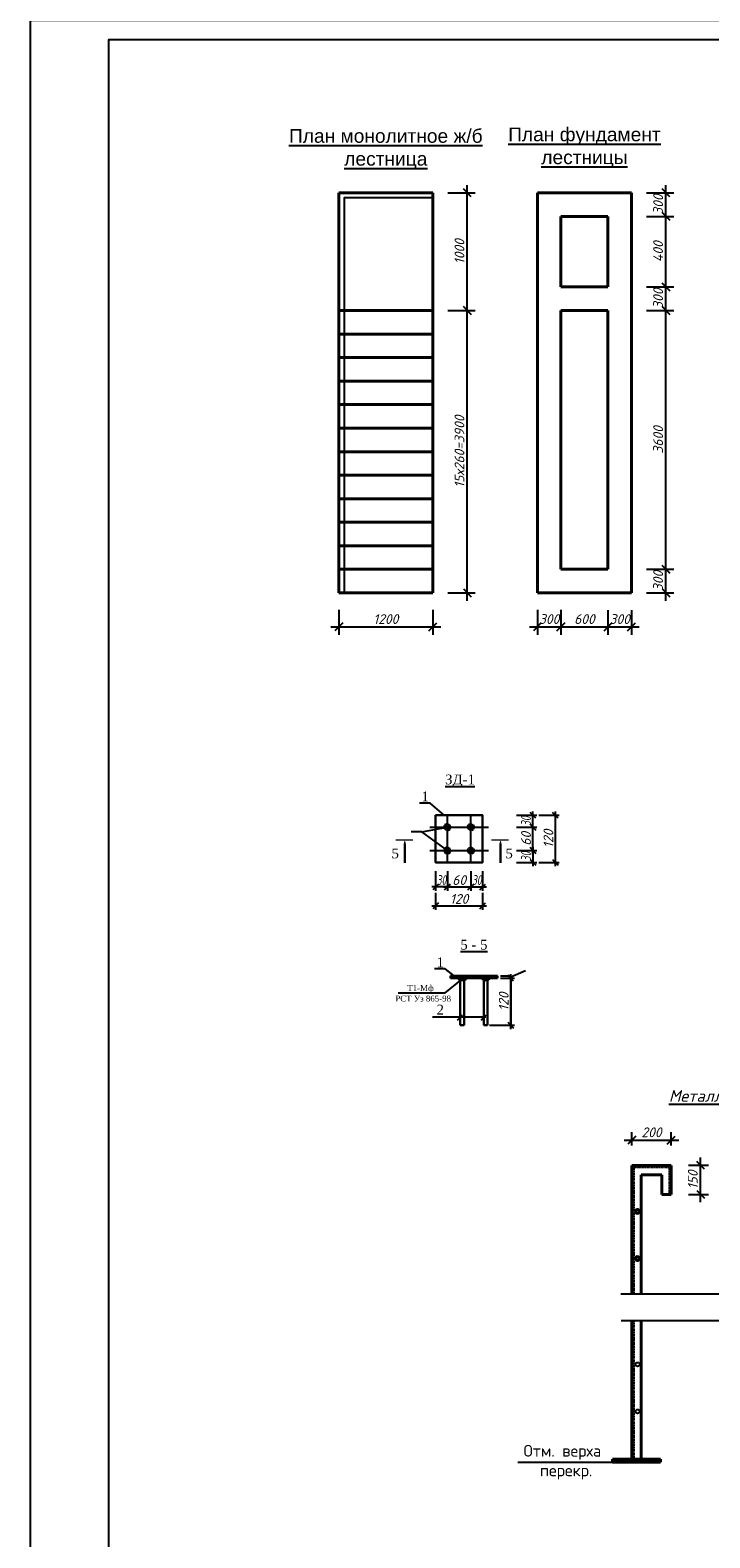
# Model space of a CAD drawing. Header units: millimetres. Extents: x -3143211 to -2549809, y 1060331 to 1394375.
# Tile 1 of 145: x -3116697 to -3099360, y 1080105 to 1118555. Entities that reach past the tile are written whole.
import ezdxf

# ---------------------------------------------------------------- set-up
doc = ezdxf.new("R2010")
doc.units = ezdxf.units.MM
doc.linetypes.add('штриховая2', pattern=[9.525, 6.35, -3.175])
doc.layers.add('liniya', color=7, linetype='Continuous')
doc.layers.add('Дераза', color=5, linetype='Continuous')
doc.layers.add('размеры', color=170, linetype='Continuous', lineweight=20)
doc.styles.add('Andrew ART', font='VIVALDII.TTF', dxfattribs={"height": 0.25})
doc.styles.get("Standard").update_dxf_attribs({"font": 'isocpeui.ttf'})
doc.styles.add('TIME (Gotic)', font='ARIALN.TTF')
doc.styles.add('TIMES (Gotic)', font='times.ttf')
doc.linetypes.add('FENCELINE2', pattern='A,6.35,-2.54,[132,ltypeshp.shx,S=2.54,R=0,X=-2.54,Y=0],-2.54,25.4', length=36.83)
doc.dimstyles.new('ISO-25', dxfattribs={"dimtxt": 2.5, "dimasz": 2.5, "dimexe": 1.25, "dimexo": 0.625, "dimtad": 1, "dimlfac": 100, "dimtxsty": 'Standard', "dimblk": 'OBLIQUE', "dimcen": 2.5, "dimadec": 0, "dimazin": 0, "dimtfac": 1, "dimtmove": 0, "dimatfit": 3, "dimldrblk": 'OBLIQUE', "dimfxl": 1, "dimarcsym": 0})
doc.dimstyles.new('STANDARD-100', dxfattribs={"dimtxt": 250, "dimasz": 200, "dimexe": 200, "dimexo": 200, "dimgap": 75, "dimtad": 1, "dimdec": 0, "dimzin": 0, "dimdsep": 46, "dimtxsty": 'Standard', "dimblk": 'OBLIQUE', "dimcen": 0.09, "dimdle": 200, "dimadec": 0, "dimazin": 0, "dimtfac": 1, "dimtdec": 0, "dimtofl": 0, "dimtmove": 0, "dimatfit": 3, "dimldrblk": 'OBLIQUE', "dimfxl": 1, "dimtolj": 1, "dimtzin": 0, "dimarcsym": 0})

# ---------------------------------------------------------------- blocks, each defined once
blk = doc.blocks.new('_Oblique')
at = {"color": 0, "linetype": 'ByBlock', "lineweight": -2}
blk.add_line((-0.5, -0.5), (0.5, 0.5), dxfattribs=at)
blk = doc.blocks.new('*D132')
at = {"color": 0, "lineweight": -2, "ltscale": 100, "transparency": 16777216}
for p, q in [((-3104702, 1094438), (-3104439, 1094438)), ((-3104702, 1094378), (-3104439, 1094378)), ((-3104440, 1094408), (-3104061, 1094574)), ((-3104440, 1094378), (-3104440, 1094438)), ((-3104061, 1094574), (-3104061, 1094577))]:
    blk.add_line(p, q, dxfattribs=at)
at = {"layer": 'Defpoints', "color": 0, "ltscale": 100, "transparency": 16777216}
for p in [(-3104703, 1094438), (-3104703, 1094378), (-3104440, 1094438)]:
    blk.add_point(p, dxfattribs=at)
at = {"color": 0, "lineweight": -2, "ltscale": 100, "transparency": 16777216, "xscale": 2.5, "yscale": 2.5, "zscale": 2.5}
for p, rotation in [((-3104440, 1094438), 90), ((-3104440, 1094378), 270)]:
    blk.add_blockref('_Oblique', p, dxfattribs=dict(at, rotation=rotation))
at = {"color": 0, "ltscale": 100, "transparency": 16777216, "insert": (-3104063, 1094575), "char_height": 2.5, "attachment_point": 5, "rotation": 90}
blk.add_mtext('{\\H0.8333x;6}', dxfattribs=at)
blk = doc.blocks.new('*D121')
at = {"layer": 'Defpoints', "color": 0, "transparency": 16777216}
for p in [(-3108825, 1103970), (-3106425, 1103970), (-3106425, 1103336)]:
    blk.add_point(p, dxfattribs=at)
at = {"layer": 'Дераза', "color": 0, "lineweight": -2, "transparency": 16777216}
for p, q in [((-3108825, 1103770), (-3108825, 1103136)), ((-3106425, 1103770), (-3106425, 1103136)), ((-3109025, 1103336), (-3106225, 1103336))]:
    blk.add_line(p, q, dxfattribs=at)
at = {"layer": 'Дераза', "color": 0, "lineweight": -2, "transparency": 16777216, "xscale": 200, "yscale": 200, "zscale": 200, "rotation": 180}
blk.add_blockref('_Oblique', (-3108825, 1103336), dxfattribs=at)
at = {"layer": 'Дераза', "color": 0, "lineweight": -2, "transparency": 16777216, "xscale": 200, "yscale": 200, "zscale": 200}
blk.add_blockref('_Oblique', (-3106425, 1103336), dxfattribs=at)
at = {"layer": 'Дераза', "color": 0, "transparency": 16777216, "insert": (-3107625, 1103536), "char_height": 250, "width": 692.65, "attachment_point": 5}
blk.add_mtext('\\A1;1200', dxfattribs=at)
blk = doc.blocks.new('*D122')
at = {"layer": 'Defpoints', "color": 0, "transparency": 16777216}
for p in [(-3106244, 1111405), (-3105546, 1111405), (-3106244, 1104205)]:
    blk.add_point(p, dxfattribs=at)
at = {"layer": 'Дераза', "color": 0, "lineweight": -2, "transparency": 16777216}
for p, q in [((-3105546, 1104005), (-3105546, 1111605)), ((-3106044, 1111405), (-3105346, 1111405)), ((-3106044, 1104205), (-3105346, 1104205))]:
    blk.add_line(p, q, dxfattribs=at)
at = {"layer": 'Дераза', "color": 0, "lineweight": -2, "transparency": 16777216, "xscale": 200, "yscale": 200, "zscale": 200}
for p, rotation in [((-3105546, 1111405), 90), ((-3105546, 1104205), 270)]:
    blk.add_blockref('_Oblique', p, dxfattribs=dict(at, rotation=rotation))
at = {"layer": 'Дераза', "color": 0, "transparency": 16777216, "insert": (-3105746, 1107805), "char_height": 250, "width": 2002.88, "attachment_point": 5, "rotation": 90}
blk.add_mtext('\\A1;15х260=3900', dxfattribs=at)
blk = doc.blocks.new('*D123')
at = {"layer": 'Defpoints', "color": 0, "transparency": 16777216}
for p in [(-3106244, 1114405), (-3105546, 1114405), (-3106244, 1111405)]:
    blk.add_point(p, dxfattribs=at)
at = {"layer": 'Дераза', "color": 0, "lineweight": -2, "transparency": 16777216}
for p, q in [((-3106044, 1114405), (-3105346, 1114405)), ((-3105546, 1111205), (-3105546, 1114605)), ((-3106044, 1111405), (-3105346, 1111405))]:
    blk.add_line(p, q, dxfattribs=at)
at = {"layer": 'Дераза', "color": 0, "lineweight": -2, "transparency": 16777216, "xscale": 200, "yscale": 200, "zscale": 200}
for p, rotation in [((-3105546, 1114405), 90), ((-3105546, 1111405), 270)]:
    blk.add_blockref('_Oblique', p, dxfattribs=dict(at, rotation=rotation))
at = {"layer": 'Дераза', "color": 0, "transparency": 16777216, "insert": (-3105746, 1112905), "char_height": 250, "width": 692.65, "attachment_point": 5, "rotation": 90}
blk.add_mtext('\\A1;1000', dxfattribs=at)
blk = doc.blocks.new('*D124')
at = {"layer": 'Defpoints', "color": 0, "transparency": 16777216}
for p in [(-3101178, 1111405), (-3100480, 1111405), (-3101178, 1104805)]:
    blk.add_point(p, dxfattribs=at)
at = {"layer": 'Дераза', "color": 0, "lineweight": -2, "transparency": 16777216}
for p, q in [((-3100480, 1104605), (-3100480, 1111605)), ((-3100978, 1111405), (-3100280, 1111405)), ((-3100978, 1104805), (-3100280, 1104805))]:
    blk.add_line(p, q, dxfattribs=at)
at = {"layer": 'Дераза', "color": 0, "lineweight": -2, "transparency": 16777216, "xscale": 200, "yscale": 200, "zscale": 200}
for p, rotation in [((-3100480, 1111405), 90), ((-3100480, 1104805), 270)]:
    blk.add_blockref('_Oblique', p, dxfattribs=dict(at, rotation=rotation))
at = {"layer": 'Дераза', "color": 0, "transparency": 16777216, "insert": (-3100680, 1108105), "char_height": 250, "attachment_point": 5, "rotation": 90}
blk.add_mtext('\\A1;3600', dxfattribs=at)
blk = doc.blocks.new('*D125')
at = {"layer": 'Defpoints', "color": 0, "transparency": 16777216}
for p in [(-3103759, 1103970), (-3103159, 1103970), (-3103159, 1103336)]:
    blk.add_point(p, dxfattribs=at)
at = {"layer": 'Дераза', "color": 0, "lineweight": -2, "transparency": 16777216}
for p, q in [((-3103759, 1103770), (-3103759, 1103136)), ((-3103159, 1103770), (-3103159, 1103136)), ((-3103959, 1103336), (-3102959, 1103336))]:
    blk.add_line(p, q, dxfattribs=at)
at = {"layer": 'Дераза', "color": 0, "lineweight": -2, "transparency": 16777216, "xscale": 200, "yscale": 200, "zscale": 200, "rotation": 180}
blk.add_blockref('_Oblique', (-3103759, 1103336), dxfattribs=at)
at = {"layer": 'Дераза', "color": 0, "lineweight": -2, "transparency": 16777216, "xscale": 200, "yscale": 200, "zscale": 200}
blk.add_blockref('_Oblique', (-3103159, 1103336), dxfattribs=at)
at = {"layer": 'Дераза', "color": 0, "transparency": 16777216, "insert": (-3103459, 1103536), "char_height": 250, "width": 563.3, "attachment_point": 5}
blk.add_mtext('\\A1;300', dxfattribs=at)
blk = doc.blocks.new('*D126')
at = {"layer": 'Defpoints', "color": 0, "transparency": 16777216}
for p in [(-3103159, 1103970), (-3101959, 1103962), (-3101959, 1103336)]:
    blk.add_point(p, dxfattribs=at)
at = {"layer": 'Дераза', "color": 0, "lineweight": -2, "transparency": 16777216}
for p, q in [((-3103159, 1103770), (-3103159, 1103136)), ((-3101959, 1103762), (-3101959, 1103136)), ((-3103359, 1103336), (-3101759, 1103336))]:
    blk.add_line(p, q, dxfattribs=at)
at = {"layer": 'Дераза', "color": 0, "lineweight": -2, "transparency": 16777216, "xscale": 200, "yscale": 200, "zscale": 200, "rotation": 180}
blk.add_blockref('_Oblique', (-3103159, 1103336), dxfattribs=at)
at = {"layer": 'Дераза', "color": 0, "lineweight": -2, "transparency": 16777216, "xscale": 200, "yscale": 200, "zscale": 200}
blk.add_blockref('_Oblique', (-3101959, 1103336), dxfattribs=at)
at = {"layer": 'Дераза', "color": 0, "transparency": 16777216, "insert": (-3102559, 1103536), "char_height": 250, "width": 563.3, "attachment_point": 5}
blk.add_mtext('\\A1;600', dxfattribs=at)
blk = doc.blocks.new('*D127')
at = {"layer": 'Defpoints', "color": 0, "transparency": 16777216}
for p in [(-3101959, 1103962), (-3101359, 1103962), (-3101359, 1103336)]:
    blk.add_point(p, dxfattribs=at)
at = {"layer": 'Дераза', "color": 0, "lineweight": -2, "transparency": 16777216}
for p, q in [((-3101959, 1103762), (-3101959, 1103136)), ((-3101359, 1103762), (-3101359, 1103136)), ((-3102159, 1103336), (-3101159, 1103336))]:
    blk.add_line(p, q, dxfattribs=at)
at = {"layer": 'Дераза', "color": 0, "lineweight": -2, "transparency": 16777216, "xscale": 200, "yscale": 200, "zscale": 200, "rotation": 180}
blk.add_blockref('_Oblique', (-3101959, 1103336), dxfattribs=at)
at = {"layer": 'Дераза', "color": 0, "lineweight": -2, "transparency": 16777216, "xscale": 200, "yscale": 200, "zscale": 200}
blk.add_blockref('_Oblique', (-3101359, 1103336), dxfattribs=at)
at = {"layer": 'Дераза', "color": 0, "transparency": 16777216, "insert": (-3101659, 1103536), "char_height": 250, "width": 563.3, "attachment_point": 5}
blk.add_mtext('\\A1;300', dxfattribs=at)
blk = doc.blocks.new('*D128')
at = {"layer": 'Defpoints', "color": 0, "transparency": 16777216}
for p in [(-3101178, 1112005), (-3100480, 1112005), (-3101178, 1111405)]:
    blk.add_point(p, dxfattribs=at)
at = {"layer": 'Дераза', "color": 0, "lineweight": -2, "transparency": 16777216}
for p, q in [((-3100978, 1112005), (-3100280, 1112005)), ((-3100480, 1111205), (-3100480, 1112205)), ((-3100978, 1111405), (-3100280, 1111405))]:
    blk.add_line(p, q, dxfattribs=at)
at = {"layer": 'Дераза', "color": 0, "lineweight": -2, "transparency": 16777216, "xscale": 200, "yscale": 200, "zscale": 200}
for p, rotation in [((-3100480, 1112005), 90), ((-3100480, 1111405), 270)]:
    blk.add_blockref('_Oblique', p, dxfattribs=dict(at, rotation=rotation))
at = {"layer": 'Дераза', "color": 0, "transparency": 16777216, "insert": (-3100680, 1111705), "char_height": 250, "width": 563.3, "attachment_point": 5, "rotation": 90}
blk.add_mtext('\\A1;300', dxfattribs=at)
blk = doc.blocks.new('*D129')
at = {"layer": 'Defpoints', "color": 0, "transparency": 16777216}
for p in [(-3101178, 1114405), (-3100480, 1114405), (-3101178, 1113805)]:
    blk.add_point(p, dxfattribs=at)
at = {"layer": 'Дераза', "color": 0, "lineweight": -2, "transparency": 16777216}
for p, q in [((-3100978, 1114405), (-3100280, 1114405)), ((-3100480, 1113605), (-3100480, 1114605)), ((-3100978, 1113805), (-3100280, 1113805))]:
    blk.add_line(p, q, dxfattribs=at)
at = {"layer": 'Дераза', "color": 0, "lineweight": -2, "transparency": 16777216, "xscale": 200, "yscale": 200, "zscale": 200}
for p, rotation in [((-3100480, 1114405), 90), ((-3100480, 1113805), 270)]:
    blk.add_blockref('_Oblique', p, dxfattribs=dict(at, rotation=rotation))
at = {"layer": 'Дераза', "color": 0, "transparency": 16777216, "insert": (-3100680, 1114105), "char_height": 250, "width": 563.3, "attachment_point": 5, "rotation": 90}
blk.add_mtext('\\A1;300', dxfattribs=at)
blk = doc.blocks.new('*D130')
at = {"layer": 'Defpoints', "color": 0, "transparency": 16777216}
for p in [(-3101178, 1113805), (-3100480, 1113805), (-3101178, 1112005)]:
    blk.add_point(p, dxfattribs=at)
at = {"layer": 'Дераза', "color": 0, "lineweight": -2, "transparency": 16777216}
for p, q in [((-3100480, 1111805), (-3100480, 1114005)), ((-3100978, 1113805), (-3100280, 1113805)), ((-3100978, 1112005), (-3100280, 1112005))]:
    blk.add_line(p, q, dxfattribs=at)
at = {"layer": 'Дераза', "color": 0, "lineweight": -2, "transparency": 16777216, "xscale": 200, "yscale": 200, "zscale": 200}
for p, rotation in [((-3100480, 1113805), 90), ((-3100480, 1112005), 270)]:
    blk.add_blockref('_Oblique', p, dxfattribs=dict(at, rotation=rotation))
at = {"layer": 'Дераза', "color": 0, "transparency": 16777216, "insert": (-3100680, 1112905), "char_height": 250, "width": 589.05, "attachment_point": 5, "rotation": 90}
blk.add_mtext('\\A1;400', dxfattribs=at)
blk = doc.blocks.new('*D131')
at = {"layer": 'Defpoints', "color": 0, "transparency": 16777216}
for p in [(-3101178, 1104805), (-3100480, 1104805), (-3101178, 1104205)]:
    blk.add_point(p, dxfattribs=at)
at = {"layer": 'Дераза', "color": 0, "lineweight": -2, "transparency": 16777216}
for p, q in [((-3100978, 1104805), (-3100280, 1104805)), ((-3100480, 1104005), (-3100480, 1105005)), ((-3100978, 1104205), (-3100280, 1104205))]:
    blk.add_line(p, q, dxfattribs=at)
at = {"layer": 'Дераза', "color": 0, "lineweight": -2, "transparency": 16777216, "xscale": 200, "yscale": 200, "zscale": 200}
for p, rotation in [((-3100480, 1104805), 90), ((-3100480, 1104205), 270)]:
    blk.add_blockref('_Oblique', p, dxfattribs=dict(at, rotation=rotation))
at = {"layer": 'Дераза', "color": 0, "transparency": 16777216, "insert": (-3100680, 1104505), "char_height": 250, "attachment_point": 5, "rotation": 90}
blk.add_mtext('\\A1;300', dxfattribs=at)
blk = doc.blocks.new('*D110')
at = {"layer": 'Defpoints', "color": 0, "transparency": 16777216}
for p in [(-3100348, 1090247), (-3101348, 1089910), (-3100348, 1089910)]:
    blk.add_point(p, dxfattribs=at)
at = {"layer": 'Дераза', "color": 0, "lineweight": -2, "transparency": 16777216}
for p, q in [((-3101348, 1090110), (-3101348, 1090447)), ((-3100348, 1090110), (-3100348, 1090447)), ((-3101548, 1090247), (-3100148, 1090247))]:
    blk.add_line(p, q, dxfattribs=at)
at = {"layer": 'Дераза', "color": 0, "lineweight": -2, "transparency": 16777216, "xscale": 200, "yscale": 200, "zscale": 200, "rotation": 180}
blk.add_blockref('_Oblique', (-3101348, 1090247), dxfattribs=at)
at = {"layer": 'Дераза', "color": 0, "lineweight": -2, "transparency": 16777216, "xscale": 200, "yscale": 200, "zscale": 200}
blk.add_blockref('_Oblique', (-3100348, 1090247), dxfattribs=at)
at = {"layer": 'Дераза', "color": 0, "transparency": 16777216, "insert": (-3100848, 1090447), "char_height": 250, "attachment_point": 5}
blk.add_mtext('\\A1;200', dxfattribs=at)
blk = doc.blocks.new('*D119')
at = {"layer": 'Defpoints', "color": 0, "transparency": 16777216}
for p in [(-3100101, 1089605), (-3099595, 1089605), (-3100101, 1088865)]:
    blk.add_point(p, dxfattribs=at)
at = {"layer": 'Дераза', "color": 0, "lineweight": -2, "transparency": 16777216}
for p, q in [((-3099595, 1088665), (-3099595, 1089805)), ((-3099901, 1089605), (-3099395, 1089605)), ((-3099901, 1088865), (-3099395, 1088865))]:
    blk.add_line(p, q, dxfattribs=at)
at = {"layer": 'Дераза', "color": 0, "lineweight": -2, "transparency": 16777216, "xscale": 200, "yscale": 200, "zscale": 200}
for p, rotation in [((-3099595, 1089605), 90), ((-3099595, 1088865), 270)]:
    blk.add_blockref('_Oblique', p, dxfattribs=dict(at, rotation=rotation))
at = {"layer": 'Дераза', "color": 0, "transparency": 16777216, "insert": (-3099795, 1089235), "char_height": 250, "attachment_point": 5, "rotation": 90}
blk.add_mtext('\\A1;150', dxfattribs=at)

msp = doc.modelspace()

# ---------------------------------------------------------------- hatches: boundary and pattern name
at = {"linetype": 'Continuous', "lineweight": -3, "ltscale": 1.2}
h = msp.add_hatch(color=256, dxfattribs=at)
h.paths.add_polyline_path([(-3105728.0688, 1094329.7735), (-3105728.0688, 1094377.71332), (-3105793.48903, 1094377.71332, 0.1348018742)])
h.paths.add_polyline_path([(-3105728.0688, 1094377.71332), (-3105728.0688, 1094329.7735, 0.167927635), (-3105628.0688, 1094326.60627), (-3105628.0688, 1094377.71332)])
h.paths.add_polyline_path([(-3105553.48416, 1094377.71332), (-3105628.0688, 1094377.71332), (-3105628.0688, 1094326.60627, 0.1509562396)])
h = msp.add_hatch(color=256, dxfattribs=at)
h.paths.add_polyline_path([(-3105128.0688, 1094329.7735), (-3105128.0688, 1094377.71332), (-3105193.48903, 1094377.71332, 0.1348018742)])
h.paths.add_polyline_path([(-3105128.0688, 1094377.71332), (-3105128.0688, 1094329.7735, 0.167927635), (-3105028.0688, 1094326.60627), (-3105028.0688, 1094377.71332)])
h.paths.add_polyline_path([(-3104953.48416, 1094377.71332), (-3105028.0688, 1094377.71332), (-3105028.0688, 1094326.60627, 0.1509562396)])

# ---------------------------------------------------------------- linework, layer by layer
at = {"lineweight": 40}
for p, q in [((-3108824.86181, 1114404.84337), (-3108824.86181, 1111404.84337)), ((-3106424.86181, 1114404.84337), (-3108824.86181, 1114404.84337)), ((-3106424.86181, 1111404.84337), (-3106424.86181, 1114404.84337)), ((-3103758.64534, 1114404.84337), (-3103758.64534, 1111404.84337)), ((-3101358.64534, 1114404.84337), (-3103758.64534, 1114404.84337)), ((-3101358.64534, 1111404.84337), (-3101358.64534, 1114404.84337)), ((-3101958.64534, 1113804.84337), (-3103158.64534, 1113804.84337)), ((-3103158.64534, 1113804.84337), (-3103158.64534, 1112004.84337)), ((-3101958.64534, 1112004.84337), (-3101958.64534, 1113804.84337)), ((-3101958.64534, 1112004.84337), (-3103158.64534, 1112004.84337)), ((-3108824.86181, 1111404.84337), (-3108824.86181, 1104204.84337)), ((-3106424.86181, 1111404.84337), (-3108824.86181, 1111404.84337)), ((-3106424.86181, 1104204.84337), (-3106424.86181, 1111404.84337)), ((-3103758.64534, 1111404.84337), (-3103758.64534, 1104204.84337)), ((-3101958.64534, 1111404.84337), (-3103158.64534, 1111404.84337)), ((-3103158.64534, 1111404.84337), (-3103158.64534, 1104804.84337)), ((-3101958.64534, 1104804.84337), (-3101958.64534, 1111404.84337)), ((-3101358.64534, 1104204.84337), (-3101358.64534, 1111404.84337)), ((-3106424.86181, 1110804.84337), (-3108824.86181, 1110804.84337)), ((-3106424.86181, 1110204.84337), (-3108824.86181, 1110204.84337)), ((-3106424.86181, 1109604.84337), (-3108824.86181, 1109604.84337)), ((-3106424.86181, 1109004.84337), (-3108824.86181, 1109004.84337)), ((-3106424.86181, 1108404.84337), (-3108824.86181, 1108404.84337)), ((-3106424.86181, 1107804.84337), (-3108824.86181, 1107804.84337)), ((-3106424.86181, 1107204.84337), (-3108824.86181, 1107204.84337)), ((-3106424.86181, 1106604.84337), (-3108824.86181, 1106604.84337)), ((-3106424.86181, 1106004.84337), (-3108824.86181, 1106004.84337)), ((-3106424.86181, 1105404.84337), (-3108824.86181, 1105404.84337)), ((-3106424.86181, 1104804.84337), (-3108824.86181, 1104804.84337)), ((-3103158.64534, 1104804.84337), (-3101958.64534, 1104804.84337)), ((-3108824.86181, 1104204.84337), (-3106424.86181, 1104204.84337)), ((-3103758.64534, 1104204.84337), (-3101358.64534, 1104204.84337)), ((-3101347.66856, 1089604.64495), (-3101347.66856, 1086325.09122)), ((-3101347.66856, 1089604.64495), (-3100347.66856, 1089604.64495)), ((-3101107.66856, 1089364.64495), (-3101107.66856, 1086325.09122)), ((-3101107.66856, 1089364.64495), (-3100587.66856, 1089364.64495)), ((-3100587.66856, 1089364.64495), (-3100587.66856, 1088864.64495)), ((-3100347.66856, 1089604.64495), (-3100347.66856, 1088864.64495)), ((-3100587.66856, 1088864.64495), (-3100347.66856, 1088864.64495)), ((-3101347.66856, 1085643.87794), (-3101347.66856, 1082114.64495)), ((-3101107.66856, 1085643.87794), (-3101107.66856, 1082114.64495)), ((-3100616.4587, 1082114.64495), (-3101838.87842, 1082114.64495)), ((-3101838.87842, 1082034.64495), (-3101838.87842, 1082114.64495)), ((-3101838.87842, 1082034.64495), (-3100616.4587, 1082034.64495)), ((-3100616.4587, 1082034.64495), (-3100616.4587, 1082114.64495))]:
    msp.add_line(p, q, dxfattribs=at)
for p, q in [((-3106054.64381, 1097331.55893), (-3106054.64381, 1098531.55893)), ((-3105454.64381, 1097331.55893), (-3105454.64381, 1098531.55893))]:
    msp.add_line(p, q)
at = {"ltscale": 100}
for p, q in [((-3104293.42218, 1098531.55893), (-3103771.82506, 1098531.55893)), ((-3103871.82506, 1098131.55893), (-3103871.82506, 1098631.55893)), ((-3103721.82506, 1098531.55893), (-3103200.4643, 1098531.55893)), ((-3103300.4643, 1097231.55893), (-3103300.4643, 1098631.55893)), ((-3104293.42218, 1098231.55893), (-3103771.82506, 1098231.55893)), ((-3104293.42218, 1098231.55893), (-3103771.82506, 1098231.55893)), ((-3103871.82506, 1097531.55893), (-3103871.82506, 1098331.55893)), ((-3104293.42218, 1097631.55893), (-3103771.82506, 1097631.55893)), ((-3104293.42218, 1097631.55893), (-3103771.82506, 1097631.55893)), ((-3103871.82506, 1097731.55893), (-3103871.82506, 1097231.55893)), ((-3106354.64381, 1097110.81242), (-3106354.64381, 1096603.14249)), ((-3106054.64381, 1097110.81242), (-3106054.64381, 1096603.14249)), ((-3106054.64381, 1097110.81242), (-3106054.64381, 1096603.14249)), ((-3105454.64381, 1097110.81242), (-3105454.64381, 1096603.14249)), ((-3105454.64381, 1097110.81242), (-3105454.64381, 1096603.14249)), ((-3105154.64381, 1097110.81242), (-3105154.64381, 1096603.14249)), ((-3104293.42218, 1097331.55893), (-3103771.82506, 1097331.55893)), ((-3103721.82506, 1097331.55893), (-3103200.4643, 1097331.55893)), ((-3105954.64381, 1096703.14249), (-3106454.64381, 1096703.14249)), ((-3106154.64381, 1096703.14249), (-3105354.64381, 1096703.14249)), ((-3105554.64381, 1096703.14249), (-3105054.64381, 1096703.14249)), ((-3106454.64381, 1096221.59542), (-3105054.64381, 1096221.59542)), ((-3106354.64381, 1096553.14249), (-3106354.64381, 1096121.59542)), ((-3105154.64381, 1096553.14249), (-3105154.64381, 1096121.59542)), ((-3104653.0688, 1094377.71332), (-3104340.2405, 1094377.71332)), ((-3104440.2405, 1093077.71332), (-3104440.2405, 1094477.71332)), ((-3104978.0688, 1093177.71332), (-3104340.2405, 1093177.71332))]:
    msp.add_line(p, q, dxfattribs=at)
at = {"linetype": 'Continuous', "lineweight": -3, "ltscale": 1.2}
for p, q in [((-3106704.7002, 1098106.42379), (-3106054.64381, 1098231.55893)), ((-3106102.3368, 1098216.54629), (-3106148.88355, 1098198.10939)), ((-3106100.99798, 1098250.30168), (-3106147.35216, 1098269.04443)), ((-3106091.51984, 1098197.79269), (-3106124.50857, 1098160.01233)), ((-3106078.22969, 1098275.64642), (-3106101.81557, 1098319.7339)), ((-3106067.51959, 1098183.24522), (-3106082.04084, 1098135.38511)), ((-3106054.64381, 1098281.55893), (-3106054.64381, 1098331.55893)), ((-3106029.53876, 1098274.79938), (-3106004.43371, 1098318.03982)), ((-3106027.20205, 1098189.76241), (-3105999.76028, 1098147.96588)), ((-3106010.36824, 1098254.78981), (-3105966.09267, 1098278.0207)), ((-3106008.65983, 1098211.92545), (-3105962.67585, 1098192.29197)), ((-3105502.3368, 1098216.54629), (-3105548.88355, 1098198.10939)), ((-3105500.99798, 1098250.30168), (-3105547.35216, 1098269.04443)), ((-3105491.51984, 1098197.79269), (-3105524.50857, 1098160.01233)), ((-3105478.22969, 1098275.64642), (-3105501.81557, 1098319.7339)), ((-3105467.51959, 1098183.24522), (-3105482.04084, 1098135.38511)), ((-3105454.64381, 1098281.55893), (-3105454.64381, 1098331.55893)), ((-3105429.53876, 1098274.79938), (-3105404.43371, 1098318.03982)), ((-3105427.20205, 1098189.76241), (-3105399.76028, 1098147.96588)), ((-3105410.36824, 1098254.78981), (-3105366.09267, 1098278.0207)), ((-3105408.65983, 1098211.92545), (-3105362.67585, 1098192.29197)), ((-3106102.3368, 1097616.54629), (-3106148.88355, 1097598.10939)), ((-3106100.99798, 1097650.30168), (-3106147.35216, 1097669.04443)), ((-3106091.51984, 1097597.79269), (-3106124.50857, 1097560.01233)), ((-3106078.22969, 1097675.64642), (-3106101.81557, 1097719.7339)), ((-3106067.51959, 1097583.24522), (-3106082.04084, 1097535.38511)), ((-3106054.64381, 1097681.55893), (-3106054.64381, 1097731.55893)), ((-3106029.53876, 1097674.79938), (-3106004.43371, 1097718.03982)), ((-3106027.20205, 1097589.76241), (-3105999.76028, 1097547.96588)), ((-3106010.36824, 1097654.78981), (-3105966.09267, 1097678.0207)), ((-3106008.65983, 1097611.92545), (-3105962.67585, 1097592.29197)), ((-3105502.3368, 1097616.54629), (-3105548.88355, 1097598.10939)), ((-3105500.99798, 1097650.30168), (-3105547.35216, 1097669.04443)), ((-3105491.51984, 1097597.79269), (-3105524.50857, 1097560.01233)), ((-3105478.22969, 1097675.64642), (-3105501.81557, 1097719.7339)), ((-3105467.51959, 1097583.24522), (-3105482.04084, 1097535.38511)), ((-3105454.64381, 1097681.55893), (-3105454.64381, 1097731.55893)), ((-3105429.53876, 1097674.79938), (-3105404.43371, 1097718.03982)), ((-3105427.20205, 1097589.76241), (-3105399.76028, 1097547.96588)), ((-3105410.36824, 1097654.78981), (-3105366.09267, 1097678.0207)), ((-3105408.65983, 1097611.92545), (-3105362.67585, 1097592.29197)), ((-3104440.2405, 1094440.21332), (-3104440.2405, 1093115.21332)), ((-3105072.52763, 1093382.84387), (-3106435.5784, 1093382.84387)), ((-3105793.61221, 1093310.48941), (-3105672.52763, 1093444.15669)), ((-3105193.61221, 1093310.48941), (-3105072.52763, 1093444.15669))]:
    msp.add_line(p, q, dxfattribs=at)
at = {"linetype": 'Continuous', "lineweight": -3}
for p, q in [((-3106504.64381, 1098231.55893), (-3105004.64381, 1098231.55893)), ((-3106504.64381, 1097631.55893), (-3105004.64381, 1097631.55893))]:
    msp.add_line(p, q, dxfattribs=at)
at = {"linetype": 'Continuous', "lineweight": 30, "ltscale": 1.2}
for p, q in [((-3105978.0688, 1094437.71332), (-3105978.0688, 1094377.71332)), ((-3105978.0688, 1094437.71332), (-3104778.0688, 1094437.71332)), ((-3105978.0688, 1094377.71332), (-3104778.0688, 1094377.71332)), ((-3105728.0688, 1094377.71332), (-3105728.0688, 1093177.71332)), ((-3105628.0688, 1094377.71332), (-3105628.0688, 1093177.71332)), ((-3105128.0688, 1094377.71332), (-3105128.0688, 1093177.71332)), ((-3105028.0688, 1094377.71332), (-3105028.0688, 1093177.71332)), ((-3104778.0688, 1094437.71332), (-3104778.0688, 1094377.71332)), ((-3105728.0688, 1093177.71332), (-3105628.0688, 1093177.71332)), ((-3105128.0688, 1093177.71332), (-3105028.0688, 1093177.71332))]:
    msp.add_line(p, q, dxfattribs=at)
at = {"color": 0}
for points in [[(-3116696.73173, 1076804.62022), (-3057296.73173, 1076804.62022), (-3057296.73173, 1118804.62022), (-3116696.73173, 1118804.62022)], [(-3114696.73173, 1077304.62022), (-3057796.73173, 1077304.62022), (-3057796.73173, 1118304.62022), (-3114696.73173, 1118304.62022)]]:
    msp.add_lwpolyline(points, close=True, dxfattribs=at)
at = {"linetype": 'FENCELINE2', "ltscale": 10}
msp.add_lwpolyline([(-3108674.85692, 1104204.84337), (-3108674.85692, 1114284.83679), (-3106424.86181, 1114284.83679)], dxfattribs=at)
at = {"linetype": 'Continuous', "lineweight": -3, "ltscale": 1.2}
for points in [[(-3106136.31753, 1098531.55893), (-3106491.69027, 1098843.23468), (-3106764.20415, 1098843.23468)], [(-3106054.64381, 1097631.55893), (-3106704.7002, 1098106.42379), (-3106977.21408, 1098106.42379)], [(-3105678.61732, 1094359.30287), (-3106128.98969, 1093993.7619), (-3107308.03239, 1093993.7619)], [(-3105884.97046, 1094437.71332), (-3106106.7864, 1094612.10631), (-3106379.30028, 1094612.10631)]]:
    msp.add_lwpolyline(points, dxfattribs=at)
at = {"linetype": 'Continuous', "lineweight": 30, "ltscale": 1.2}
msp.add_lwpolyline([(-3106354.64381, 1098531.55893), (-3105154.64381, 1098531.55893), (-3105154.64381, 1097331.55893), (-3106354.64381, 1097331.55893), (-3106354.64381, 1098531.55893)], dxfattribs=at)
at = {"ltscale": 0.01}
for points in [[(-3101627.56234, 1086325.09122), (-3097278.71901, 1086325.09122), (-3097149.75082, 1086605.81015), (-3097084.39268, 1086065.90631), (-3096990.33166, 1086316.00081), (-3094728.578, 1086316.00081)], [(-3101621.07437, 1085643.87794), (-3097278.71901, 1085643.87794), (-3097149.75082, 1085924.59687), (-3097084.39268, 1085384.69303), (-3096990.33166, 1085634.78753), (-3094738.84321, 1085634.78753)]]:
    msp.add_lwpolyline(points, dxfattribs=at)
at = {"linetype": 'Continuous', "lineweight": 30, "ltscale": 1.2}
for centre in [(-3106054.64381, 1098231.55893), (-3105454.64381, 1098231.55893), (-3106054.64381, 1097631.55893), (-3105454.64381, 1097631.55893)]:
    msp.add_circle(centre, 50, dxfattribs=at)
at = {"lineweight": 40}
for centre in [(-3101203.43338, 1088428.6927), (-3101203.43338, 1087228.6927)]:
    msp.add_circle(centre, 50.78171, dxfattribs=at)
at = {"ltscale": 0.01}
for centre in [(-3101203.43338, 1084528.6927), (-3101203.43338, 1083328.6927)]:
    msp.add_circle(centre, 50.78171, dxfattribs=at)
at = {"linetype": 'Continuous', "lineweight": -3, "ltscale": 1.2}
for centre in [(-3105673.48659, 1094472.86535), (-3105073.48659, 1094472.86535)]:
    msp.add_arc(centre, 153.1486, 218.411513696, 321.588486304, dxfattribs=at)
at = {"layer": 'liniya', "const_width": 40}
for points in [[(-3107373.71413, 1097902.75987), (-3106929.30861, 1097902.75987)], [(-3104933.40296, 1097902.75987), (-3104488.99745, 1097902.75987)]]:
    msp.add_lwpolyline(points, dxfattribs=at)
at = {"layer": 'liniya'}
for points in [[(-3107140.72707, 1097902.75987, 0, 160, 0), (-3107140.72707, 1097621.23794, 56, 56, 0), (-3107140.72707, 1097312.75263, 56, 56, 0)], [(-3104700.41591, 1097902.75987, 0, 160, 0), (-3104700.41591, 1097621.23794, 56, 56, 0), (-3104700.41591, 1097312.75263, 56, 56, 0)]]:
    msp.add_lwpolyline(points, format="xyseb", dxfattribs=at)
at = {"layer": 'размеры', "color": 0, "linetype": 'штриховая2', "lineweight": -2, "ltscale": 0.5}
for p, q in [((-3101297.66856, 1089554.64495), (-3101297.66856, 1086325.09122)), ((-3101297.66856, 1089554.64495), (-3100397.66856, 1089554.64495)), ((-3100397.66856, 1089554.64495), (-3100397.66856, 1088864.64495)), ((-3101297.66856, 1085643.87794), (-3101297.66856, 1082114.64495))]:
    msp.add_line(p, q, dxfattribs=at)
at = {"layer": 'размеры', "color": 0, "lineweight": -2}
msp.add_line((-3104256.20195, 1082034.64495), (-3101838.87842, 1082034.64495), dxfattribs=at)

# ---------------------------------------------------------------- block references
at = {"ltscale": 100, "xscale": 150, "yscale": 150, "zscale": 150}
for p, rotation in [((-3103871.82506, 1098531.55893), 90), ((-3103300.4643, 1098531.55893), 90), ((-3103871.82506, 1098231.55893), 90), ((-3103871.82506, 1098231.55893), 270), ((-3103871.82506, 1097631.55893), 90), ((-3103871.82506, 1097631.55893), 270), ((-3103871.82506, 1097331.55893), 270), ((-3103300.4643, 1097331.55893), 270), ((-3106354.64381, 1096703.14249), 180), ((-3106054.64381, 1096703.14249), 180), ((-3105454.64381, 1096703.14249), 180), ((-3106354.64381, 1096221.59542), 180), ((-3104440.2405, 1094377.71332), 90), ((-3104440.2405, 1093177.71332), 270)]:
    msp.add_blockref('_Oblique', p, dxfattribs=dict(at, rotation=rotation))
for p in [(-3106054.64381, 1096703.14249), (-3105454.64381, 1096703.14249), (-3105154.64381, 1096703.14249), (-3105154.64381, 1096221.59542)]:
    msp.add_blockref('_Oblique', p, dxfattribs=at)

# ---------------------------------------------------------------- texts
at = {"linetype": 'Continuous', "lineweight": -3, "ltscale": 1.2, "style": 'TIMES (Gotic)'}
for s, p in [('РСТ Уз 865-98', (-3107381.98974, 1093783.41761)), ('T1-Mф', (-3107076.85791, 1094051.88079))]:
    msp.add_text(s, height=150, dxfattribs=at).set_placement(p)
for s, insert, char_height, width, attachment_point in [('{\\fArial|b0|i0|c204|p34;\\LПлан монолитное ж/б лестница}', (-3107624.86181, 1116032.84564), 350, 5614.5752567, 2), ('{\\fArial|b0|i0|c204|p34;\\LПлан фундамент лестницы}', (-3102558.64534, 1116071.19891), 350, 4664.7835814, 2), ('{\\LМеталлическая стремянка Мс-1}', (-3097472.33026, 1091334.29462), 300, 8157.1186556, 5)]:
    msp.add_mtext(s, dxfattribs=dict(insert=insert, char_height=char_height, width=width, attachment_point=attachment_point))
at = {"ltscale": 25, "insert": (-3105732.07079, 1099404.57201), "char_height": 250, "width": 701.6708724, "attachment_point": 5, "style": 'Andrew ART'}
msp.add_mtext('{\\fTimes New Roman|b0|i0|c204|p18;\\LЗД-1}', dxfattribs=at)
at = {"ltscale": 25, "char_height": 250, "attachment_point": 5, "style": 'Andrew ART'}
for s, insert in [('{\\fTimes New Roman|b0|i0|c204|p18;1}', (-3106619.87758, 1099014.14941)), ('{\\fTimes New Roman|b0|i0|c204|p18;5}', (-3107385.21685, 1097557.33611)), ('{\\fTimes New Roman|b0|i0|c204|p18;5}', (-3104479.39911, 1097557.33611)), ('{\\fTimes New Roman|b0|i0|c204|p18;\\L5 - 5}', (-3105378.0688, 1095230.79243)), ('{\\fTimes New Roman|b0|i0|c204|p18;1}', (-3106234.97371, 1094783.02104)), ('{\\fTimes New Roman|b0|i0|c204|p18;2}', (-3106236.82874, 1093575.93624))]:
    msp.add_mtext(s, dxfattribs=dict(at, insert=insert))
at = {"ltscale": 100, "char_height": 300, "attachment_point": 5, "rotation": 90}
for s, insert in [('{\\H0.8333x;\\W0.7;30}', (-3104048.98292, 1098381.55893)), ('{\\H0.8333x;60}', (-3104048.98292, 1097931.55893)), ('{\\H0.8333x;\\W0.7;30}', (-3104048.98292, 1097481.55893))]:
    msp.add_mtext(s, dxfattribs=dict(at, insert=insert))
at = {"ltscale": 100, "char_height": 300, "width": 511.8811591, "attachment_point": 5, "rotation": 90}
for insert in [(-3103477.62215, 1097931.55893), (-3104617.39836, 1093777.71332)]:
    msp.add_mtext('{\\H0.8333x;120}', dxfattribs=dict(at, insert=insert))
at = {"ltscale": 100, "char_height": 300, "attachment_point": 5}
for s, insert, width in [('{\\H0.8333x;\\W0.7;30}', (-3106204.64381, 1096880.30034), 268.6711909), ('{\\H0.8333x;60}', (-3105754.64381, 1096880.30034), 382.5302727), ('{\\H0.8333x;\\W0.7;30}', (-3105304.64381, 1096880.30034), 268.6711909), ('{\\H0.8333x;120}', (-3105754.64381, 1096398.75327), 511.8811591)]:
    msp.add_mtext(s, dxfattribs=dict(at, insert=insert, width=width))
at = {"ltscale": 0.01, "insert": (-3103121.17819, 1082034.64495), "char_height": 300, "attachment_point": 5, "style": 'TIME (Gotic)'}
msp.add_mtext('{\\fISOCPEUR|b0|i0|c204|p34;Отм. верха\\P перекр.}', dxfattribs=at)

# ---------------------------------------------------------------- dimensions: what is measured, and where the dimension line sits
at = {"ltscale": 100}
dim = msp.add_linear_dim(base=(-3104440.2405, 1094437.71332), p1=(-3104703.0688, 1094377.71332), p2=(-3104703.0688, 1094437.71332), angle=90, text='{\\H0.8333x;6}', dimstyle='ISO-25', override={"dimtmove": 1}, dxfattribs=at)
dim.commit()
dim.dimension.update_dxf_attribs({"geometry": '*D132', "text_midpoint": (-3104060.92479, 1094574.65539), "dimtype": 160})
at = {"layer": 'Дераза', "color": 0}
for base, p1, p2, text, picture, middle in [((-3105545.80625, 1114404.84337), (-3106244.19186, 1111404.84337), (-3106244.19186, 1114404.84337), '1000', '*D123', (-3105745.80625, 1112904.84337)), ((-3100479.58977, 1113804.84337), (-3101177.97539, 1112004.84337), (-3101177.97539, 1113804.84337), '400', '*D130', (-3100679.58977, 1112904.84337)), ((-3105545.80625, 1111404.84337), (-3106244.19186, 1104204.84337), (-3106244.19186, 1111404.84337), '15х260=3900', '*D122', (-3105745.80625, 1107804.84337)), ((-3100479.58977, 1111404.84337), (-3101177.97539, 1104804.84337), (-3101177.97539, 1111404.84337), '3600', '*D124', (-3100679.58977, 1108104.84337)), ((-3099595.18445, 1089604.64495), (-3100100.90502, 1088864.64495), (-3100100.90502, 1089604.64495), '150', '*D119', (-3099795.18445, 1089234.64495))]:
    dim = msp.add_linear_dim(base=base, p1=p1, p2=p2, angle=90, text=text, dimstyle='STANDARD-100', dxfattribs=at)
    dim.commit()
    dim.dimension.update_dxf_attribs({"geometry": picture, "text_midpoint": middle})
for base, p1, p2, picture, middle in [((-3100479.58977, 1114404.84337), (-3101177.97539, 1113804.84337), (-3101177.97539, 1114404.84337), '*D129', (-3100479.58977, 1114104.84337)), ((-3100479.58977, 1112004.84337), (-3101177.97539, 1111404.84337), (-3101177.97539, 1112004.84337), '*D128', (-3100479.58977, 1111704.84337)), ((-3100479.58977, 1104804.84337), (-3101177.97539, 1104204.84337), (-3101177.97539, 1104804.84337), '*D131', (-3100479.58977, 1104504.84337))]:
    dim = msp.add_linear_dim(base=base, p1=p1, p2=p2, angle=90, text='300', dimstyle='STANDARD-100', dxfattribs=at)
    dim.commit()
    dim.dimension.update_dxf_attribs({"geometry": picture, "text_midpoint": middle, "dimtype": 160})
for base, p1, p2, text, picture, middle in [((-3106424.86181, 1103335.6796), (-3108824.86181, 1103969.69176), (-3106424.86181, 1103969.69176), '1200', '*D121', (-3107624.86181, 1103535.6796)), ((-3101958.64534, 1103335.6796), (-3103158.64534, 1103969.69176), (-3101958.64534, 1103962.11433), '600', '*D126', (-3102558.64534, 1103535.6796)), ((-3100347.66856, 1090246.76595), (-3101347.66856, 1089909.65652), (-3100347.66856, 1089909.65652), '200', '*D110', (-3100847.66856, 1090446.76595))]:
    dim = msp.add_linear_dim(base=base, p1=p1, p2=p2, text=text, dimstyle='STANDARD-100', dxfattribs=at)
    dim.commit()
    dim.dimension.update_dxf_attribs({"geometry": picture, "text_midpoint": middle})
for base, p1, p2, picture, middle in [((-3103158.64534, 1103335.6796), (-3103758.64534, 1103969.69176), (-3103158.64534, 1103969.69176), '*D125', (-3103458.64534, 1103335.6796)), ((-3101358.64534, 1103335.6796), (-3101958.64534, 1103962.11433), (-3101358.64534, 1103962.11433), '*D127', (-3101658.64534, 1103335.6796))]:
    dim = msp.add_linear_dim(base=base, p1=p1, p2=p2, text='300', dimstyle='STANDARD-100', dxfattribs=at)
    dim.commit()
    dim.dimension.update_dxf_attribs({"geometry": picture, "text_midpoint": middle, "dimtype": 160})

doc.saveas('drawing.dxf')
